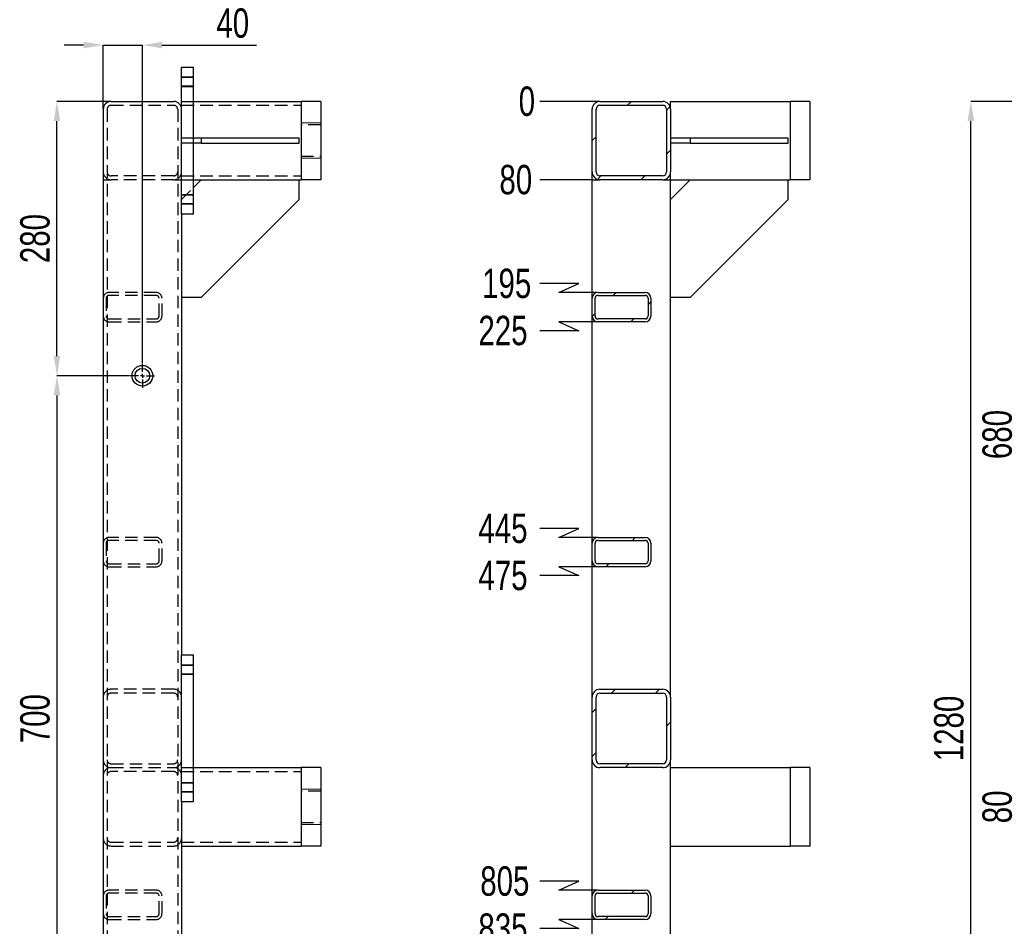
# Model space of a CAD drawing. Header units: millimetres. Extents: x 5 to 589, y 5 to 415.
# Tile 5 of 10: x 212 to 313, y 186 to 278. Entities that reach past the tile are written whole.
import ezdxf

# ---------------------------------------------------------------- set-up
doc = ezdxf.new("R2010")
doc.units = ezdxf.units.MM
doc.header["$PDSIZE"] = -1
doc.linetypes.add('CENTERX2', pattern=[20.32, 12.7, -2.54, 2.54, -2.54])
doc.linetypes.add('HIDDEN', pattern=[1.905, 1.27, -0.635])
for name, color, linetype in [('COTES', 1, 'Continuous'), ('TRAIT-FINS', 9, 'Continuous'), ('TRAIT-MIXTES', 3, 'CENTERX2'), ('TRAIT-TIRET', 2, 'HIDDEN')]:
    doc.layers.add(name, color=color, linetype=linetype)
doc.layers.add('TRAIT-FORT', color=4, linetype='Continuous', lineweight=25)
doc.styles.add('SLDTEXTSTYLE0', font='TXT', dxfattribs={"width": 0.75})
doc.dimstyles.new('SLDDIMSTYLE0', dxfattribs={"dimtxt": 3, "dimasz": 2, "dimexe": 0, "dimexo": 0.0625, "dimgap": 0.75, "dimtad": 1, "dimlfac": 10, "dimrnd": 1e-09, "dimzin": 12, "dimdsep": 46, "dimtxsty": 'SLDTEXTSTYLE0', "dimsah": 1, "dimcen": 0.09, "dimadec": 0, "dimazin": 3, "dimtfac": 1, "dimtofl": 0, "dimtmove": 0, "dimatfit": 3, "dimfxl": 1, "dimfrac": 2, "dimtolj": 1, "dimtzin": 12, "dimarcsym": 0})
doc.dimstyles.new('SLDDIMSTYLE1', dxfattribs={"dimtxt": 3, "dimasz": 2, "dimexe": 0, "dimexo": 0.0625, "dimgap": 0.75, "dimtad": 1, "dimlfac": 10, "dimrnd": 1e-09, "dimzin": 12, "dimdsep": 46, "dimtxsty": 'SLDTEXTSTYLE0', "dimsah": 1, "dimcen": 0.09, "dimadec": 0, "dimazin": 3, "dimtfac": 1, "dimtmove": 0, "dimatfit": 0, "dimfxl": 1, "dimfrac": 2, "dimtolj": 1, "dimtzin": 12, "dimarcsym": 0})
doc.dimstyles.new('SLDDIMSTYLE8', dxfattribs={"dimtxt": 3, "dimasz": 0.333333, "dimexe": 0, "dimexo": 0.0625, "dimgap": 0.75, "dimtad": 0, "dimtih": 1, "dimtoh": 1, "dimdec": 0, "dimlfac": 10, "dimrnd": 1e-09, "dimdsep": 46, "dimtxsty": 'SLDTEXTSTYLE0', "dimblk1": 'ORIGIN', "dimblk2": 'ORIGIN', "dimsah": 1, "dimcen": 0.09, "dimadec": 0, "dimazin": 2, "dimtfac": 1, "dimtdec": 0, "dimtofl": 0, "dimtmove": 0, "dimatfit": 3, "dimldrblk": 'ORIGIN', "dimfxl": 1, "dimfrac": 2, "dimtolj": 1, "dimtzin": 12, "dimarcsym": 0})
doc.dimstyles.new('SLDDIMSTYLE9', dxfattribs={"dimtxt": 3, "dimasz": 2, "dimexe": 0, "dimexo": 0.0625, "dimgap": 0.75, "dimtad": 0, "dimtih": 1, "dimtoh": 1, "dimlfac": 10, "dimrnd": 1e-09, "dimzin": 12, "dimdsep": 46, "dimtxsty": 'SLDTEXTSTYLE0', "dimsah": 1, "dimcen": 0.09, "dimadec": 0, "dimazin": 3, "dimtfac": 1, "dimtofl": 0, "dimtmove": 0, "dimatfit": 3, "dimfxl": 1, "dimfrac": 2, "dimtolj": 1, "dimtzin": 12, "dimarcsym": 0})

# ---------------------------------------------------------------- blocks, each defined once
blk = doc.blocks.new('_D_35')
at = {"layer": 'COTES', "color": 0, "lineweight": -2, "transparency": 16777216}
blk.add_line((271.19, 269.96), (265.1, 269.96), dxfattribs=at)
at = {"layer": 'Defpoints', "color": 0, "transparency": 16777216}
for p in [(265.1, 269.96), (271.25, 269.96), (271.25, 269.96)]:
    blk.add_point(p, dxfattribs=at)
at = {"layer": 'COTES', "color": 0, "transparency": 16777216, "insert": (263.79, 269.96), "char_height": 3, "attachment_point": 5, "style": 'SLDTEXTSTYLE0'}
blk.add_mtext('\\A1;0', dxfattribs=at)
blk = doc.blocks.new('_Origin')
at = {"color": 0, "linetype": 'ByBlock', "lineweight": -2}
blk.add_line((0, 0), (-1, 0), dxfattribs=at)
blk.add_circle((0, 0), 0.5, dxfattribs=at)
blk = doc.blocks.new('_D_36')
at = {"layer": 'COTES', "color": 0, "lineweight": -2, "transparency": 16777216}
blk.add_line((270.39, 261.96), (265.1, 261.96), dxfattribs=at)
at = {"layer": 'Defpoints', "color": 0, "transparency": 16777216}
for p in [(271.25, 269.96), (265.1, 261.96), (270.45, 261.96)]:
    blk.add_point(p, dxfattribs=at)
at = {"layer": 'COTES', "color": 0, "transparency": 16777216, "insert": (262.66, 261.96), "char_height": 3, "attachment_point": 5, "style": 'SLDTEXTSTYLE0'}
blk.add_mtext('\\A1;80', dxfattribs=at)
blk = doc.blocks.new('_D_37')
at = {"layer": 'COTES', "color": 0, "lineweight": -2, "transparency": 16777216}
for p, q in [((269.1, 251.37), (265.1, 251.37)), ((267.05, 250.46), (269.1, 251.37)), ((270.99, 250.46), (267.05, 250.46))]:
    blk.add_line(p, q, dxfattribs=at)
at = {"layer": 'Defpoints', "color": 0, "transparency": 16777216}
for p in [(271.25, 269.96), (265.1, 251.37), (271.05, 250.46)]:
    blk.add_point(p, dxfattribs=at)
at = {"layer": 'COTES', "color": 0, "transparency": 16777216, "insert": (261.73, 251.37), "char_height": 3, "attachment_point": 5, "style": 'SLDTEXTSTYLE0'}
blk.add_mtext('\\A1;195', dxfattribs=at)
blk = doc.blocks.new('_D_38')
at = {"layer": 'COTES', "color": 0, "lineweight": -2, "transparency": 16777216}
for p, q in [((270.99, 247.46), (267.05, 247.46)), ((267.05, 247.46), (269.1, 246.56)), ((269.1, 246.56), (265.1, 246.56))]:
    blk.add_line(p, q, dxfattribs=at)
at = {"layer": 'Defpoints', "color": 0, "transparency": 16777216}
for p in [(271.25, 269.96), (271.05, 247.46), (265.1, 246.56)]:
    blk.add_point(p, dxfattribs=at)
at = {"layer": 'COTES', "color": 0, "transparency": 16777216, "insert": (261.35, 246.56), "char_height": 3, "attachment_point": 5, "style": 'SLDTEXTSTYLE0'}
blk.add_mtext('\\A1;225', dxfattribs=at)
blk = doc.blocks.new('_D_39')
at = {"layer": 'COTES', "color": 0, "lineweight": -2, "transparency": 16777216}
for p, q in [((269.1, 226.37), (265.1, 226.37)), ((267.05, 225.46), (269.1, 226.37)), ((270.99, 225.46), (267.05, 225.46))]:
    blk.add_line(p, q, dxfattribs=at)
at = {"layer": 'Defpoints', "color": 0, "transparency": 16777216}
for p in [(271.25, 269.96), (265.1, 226.37), (271.05, 225.46)]:
    blk.add_point(p, dxfattribs=at)
at = {"layer": 'COTES', "color": 0, "transparency": 16777216, "insert": (261.35, 226.37), "char_height": 3, "attachment_point": 5, "style": 'SLDTEXTSTYLE0'}
blk.add_mtext('\\A1;445', dxfattribs=at)
blk = doc.blocks.new('_D_40')
at = {"layer": 'COTES', "color": 0, "lineweight": -2, "transparency": 16777216}
for p, q in [((270.99, 222.46), (267.05, 222.46)), ((267.05, 222.46), (269.1, 221.56)), ((269.1, 221.56), (265.1, 221.56))]:
    blk.add_line(p, q, dxfattribs=at)
at = {"layer": 'Defpoints', "color": 0, "transparency": 16777216}
for p in [(271.25, 269.96), (271.05, 222.46), (265.1, 221.56)]:
    blk.add_point(p, dxfattribs=at)
at = {"layer": 'COTES', "color": 0, "transparency": 16777216, "insert": (261.35, 221.56), "char_height": 3, "attachment_point": 5, "style": 'SLDTEXTSTYLE0'}
blk.add_mtext('\\A1;475', dxfattribs=at)
blk = doc.blocks.new('_D_41')
at = {"layer": 'COTES', "color": 0, "lineweight": -2, "transparency": 16777216}
for p, q in [((269.1, 190.37), (265.1, 190.37)), ((267.05, 189.46), (269.1, 190.37)), ((270.99, 189.46), (267.05, 189.46))]:
    blk.add_line(p, q, dxfattribs=at)
at = {"layer": 'Defpoints', "color": 0, "transparency": 16777216}
for p in [(271.25, 269.96), (265.1, 190.37), (271.05, 189.46)]:
    blk.add_point(p, dxfattribs=at)
at = {"layer": 'COTES', "color": 0, "transparency": 16777216, "insert": (261.54, 190.37), "char_height": 3, "attachment_point": 5, "style": 'SLDTEXTSTYLE0'}
blk.add_mtext('\\A1;805', dxfattribs=at)
blk = doc.blocks.new('_D_42')
at = {"layer": 'COTES', "color": 0, "lineweight": -2, "transparency": 16777216}
for p, q in [((270.99, 186.46), (267.05, 186.46)), ((267.05, 186.46), (269.1, 185.56)), ((269.1, 185.56), (265.1, 185.56))]:
    blk.add_line(p, q, dxfattribs=at)
at = {"layer": 'Defpoints', "color": 0, "transparency": 16777216}
for p in [(271.25, 269.96), (271.05, 186.46), (265.1, 185.56)]:
    blk.add_point(p, dxfattribs=at)
at = {"layer": 'COTES', "color": 0, "transparency": 16777216, "insert": (261.35, 185.56), "char_height": 3, "attachment_point": 5, "style": 'SLDTEXTSTYLE0'}
blk.add_mtext('\\A1;835', dxfattribs=at)
blk = doc.blocks.new('_D_43')
at = {"layer": 'COTES', "color": 0, "lineweight": -2, "transparency": 16777216}
for p, q in [((269.1, 168.37), (265.1, 168.37)), ((267.05, 167.46), (269.1, 168.37)), ((270.99, 167.46), (267.05, 167.46))]:
    blk.add_line(p, q, dxfattribs=at)
at = {"layer": 'Defpoints', "color": 0, "transparency": 16777216}
for p in [(271.25, 269.96), (265.1, 168.37), (271.05, 167.46)]:
    blk.add_point(p, dxfattribs=at)
at = {"layer": 'COTES', "color": 0, "transparency": 16777216, "insert": (260.79, 168.37), "char_height": 3, "attachment_point": 5, "style": 'SLDTEXTSTYLE0'}
blk.add_mtext('\\A1;1025', dxfattribs=at)
blk = doc.blocks.new('_D_44')
at = {"layer": 'COTES', "color": 0, "lineweight": -2, "transparency": 16777216}
for p, q in [((270.99, 164.46), (267.05, 164.46)), ((267.05, 164.46), (269.1, 163.56)), ((269.1, 163.56), (265.1, 163.56))]:
    blk.add_line(p, q, dxfattribs=at)
at = {"layer": 'Defpoints', "color": 0, "transparency": 16777216}
for p in [(271.25, 269.96), (271.05, 164.46), (265.1, 163.56)]:
    blk.add_point(p, dxfattribs=at)
at = {"layer": 'COTES', "color": 0, "transparency": 16777216, "insert": (260.79, 163.56), "char_height": 3, "attachment_point": 5, "style": 'SLDTEXTSTYLE0'}
blk.add_mtext('\\A1;1055', dxfattribs=at)
blk = doc.blocks.new('_D_45')
at = {"layer": 'COTES', "color": 0, "lineweight": -2, "transparency": 16777216}
blk.add_line((270.39, 149.96), (265.1, 149.96), dxfattribs=at)
at = {"layer": 'Defpoints', "color": 0, "transparency": 16777216}
for p in [(271.25, 269.96), (265.1, 149.96), (270.45, 149.96)]:
    blk.add_point(p, dxfattribs=at)
at = {"layer": 'COTES', "color": 0, "transparency": 16777216, "insert": (260.98, 149.96), "char_height": 3, "attachment_point": 5, "style": 'SLDTEXTSTYLE0'}
blk.add_mtext('\\A1;1200', dxfattribs=at)
blk = doc.blocks.new('_D_46')
at = {"layer": 'COTES', "color": 0, "lineweight": -2, "transparency": 16777216}
blk.add_line((271.19, 141.96), (265.1, 141.96), dxfattribs=at)
at = {"layer": 'Defpoints', "color": 0, "transparency": 16777216}
for p in [(271.25, 269.96), (265.1, 141.96), (271.25, 141.96)]:
    blk.add_point(p, dxfattribs=at)
at = {"layer": 'COTES', "color": 0, "transparency": 16777216, "insert": (260.79, 141.96), "char_height": 3, "attachment_point": 5, "style": 'SLDTEXTSTYLE0'}
blk.add_mtext('\\A1;1280', dxfattribs=at)
blk = doc.blocks.new('_D_48')
at = {"layer": 'COTES', "color": 0, "lineweight": -2, "transparency": 16777216}
for p, q in [((319.04, 269.96), (309.1, 269.96)), ((309.1, 143.96), (309.1, 267.96)), ((319.04, 141.96), (309.1, 141.96))]:
    blk.add_line(p, q, dxfattribs=at)
at = {"layer": 'COTES', "color": 0, "transparency": 16777216}
for points in [[(308.77, 267.96), (309.44, 267.96), (309.1, 269.96)], [(308.77, 143.96), (309.44, 143.96), (309.1, 141.96)]]:
    blk.add_solid(points, dxfattribs=at)
at = {"layer": 'Defpoints', "color": 0, "transparency": 16777216}
for p in [(309.1, 269.96), (319.1, 269.96), (319.1, 141.96)]:
    blk.add_point(p, dxfattribs=at)
at = {"layer": 'COTES', "color": 0, "transparency": 16777216, "insert": (305.35, 205.96), "char_height": 3, "attachment_point": 2, "rotation": 90, "style": 'SLDTEXTSTYLE0'}
blk.add_mtext('\\A1;1280', dxfattribs=at)
blk = doc.blocks.new('_D_49')
at = {"layer": 'COTES', "color": 0, "lineweight": -2, "transparency": 16777216}
for p, q in [((319.04, 269.96), (314.03, 269.96)), ((314.03, 203.96), (314.03, 267.96)), ((327.04, 201.96), (314.03, 201.96))]:
    blk.add_line(p, q, dxfattribs=at)
at = {"layer": 'COTES', "color": 0, "transparency": 16777216}
for points in [[(313.69, 267.96), (314.36, 267.96), (314.03, 269.96)], [(313.69, 203.96), (314.36, 203.96), (314.03, 201.96)]]:
    blk.add_solid(points, dxfattribs=at)
at = {"layer": 'Defpoints', "color": 0, "transparency": 16777216}
for p in [(314.03, 269.96), (319.1, 269.96), (327.1, 201.96)]:
    blk.add_point(p, dxfattribs=at)
at = {"layer": 'COTES', "color": 0, "transparency": 16777216, "insert": (310.28, 235.96), "char_height": 3, "attachment_point": 2, "rotation": 90, "style": 'SLDTEXTSTYLE0'}
blk.add_mtext('\\A1;680', dxfattribs=at)
blk = doc.blocks.new('_D_50')
at = {"layer": 'COTES', "color": 0, "lineweight": -2, "transparency": 16777216}
for p, q in [((327.04, 201.96), (314.03, 201.96)), ((314.03, 199.96), (314.03, 195.96)), ((327.04, 193.96), (314.03, 193.96))]:
    blk.add_line(p, q, dxfattribs=at)
at = {"layer": 'COTES', "color": 0, "transparency": 16777216}
for points in [[(313.69, 199.96), (314.36, 199.96), (314.03, 201.96)], [(313.69, 195.96), (314.36, 195.96), (314.03, 193.96)]]:
    blk.add_solid(points, dxfattribs=at)
at = {"layer": 'Defpoints', "color": 0, "transparency": 16777216}
for p in [(327.1, 201.96), (314.03, 193.96), (327.1, 193.96)]:
    blk.add_point(p, dxfattribs=at)
at = {"layer": 'COTES', "color": 0, "transparency": 16777216, "insert": (310.28, 197.96), "char_height": 3, "attachment_point": 2, "rotation": 90, "style": 'SLDTEXTSTYLE0'}
blk.add_mtext('\\A1;80', dxfattribs=at)
blk = doc.blocks.new('_D_57')
at = {"layer": 'COTES', "color": 0, "lineweight": -2, "transparency": 16777216}
for p, q in [((218.55, 275.71), (216.55, 275.71)), ((220.55, 269.22), (220.55, 275.71)), ((220.55, 275.71), (224.55, 275.71)), ((224.55, 243.27), (224.55, 275.71)), ((226.55, 275.71), (236.21, 275.71))]:
    blk.add_line(p, q, dxfattribs=at)
at = {"layer": 'COTES', "color": 0, "transparency": 16777216}
for points in [[(218.55, 276.04), (218.55, 275.38), (220.55, 275.71)], [(226.55, 276.04), (226.55, 275.38), (224.55, 275.71)]]:
    blk.add_solid(points, dxfattribs=at)
at = {"layer": 'Defpoints', "color": 0, "transparency": 16777216}
for p in [(220.55, 275.71), (220.55, 269.16), (224.55, 243.21)]:
    blk.add_point(p, dxfattribs=at)
at = {"layer": 'COTES', "color": 0, "transparency": 16777216, "insert": (233.77, 279.46), "char_height": 3, "attachment_point": 2, "style": 'SLDTEXTSTYLE0'}
blk.add_mtext('\\A1;40', dxfattribs=at)
blk = doc.blocks.new('_D_58')
at = {"layer": 'COTES', "color": 0, "lineweight": -2, "transparency": 16777216}
for p, q in [((221.29, 269.96), (215.83, 269.96)), ((215.83, 243.96), (215.83, 267.96)), ((223.24, 241.96), (215.83, 241.96))]:
    blk.add_line(p, q, dxfattribs=at)
at = {"layer": 'COTES', "color": 0, "transparency": 16777216}
for points in [[(215.5, 267.96), (216.16, 267.96), (215.83, 269.96)], [(215.5, 243.96), (216.16, 243.96), (215.83, 241.96)]]:
    blk.add_solid(points, dxfattribs=at)
at = {"layer": 'Defpoints', "color": 0, "transparency": 16777216}
for p in [(215.83, 269.96), (221.35, 269.96), (223.3, 241.96)]:
    blk.add_point(p, dxfattribs=at)
at = {"layer": 'COTES', "color": 0, "transparency": 16777216, "insert": (212.08, 255.96), "char_height": 3, "attachment_point": 2, "rotation": 90, "style": 'SLDTEXTSTYLE0'}
blk.add_mtext('\\A1;280', dxfattribs=at)
blk = doc.blocks.new('_D_59')
at = {"layer": 'COTES', "color": 0, "lineweight": -2, "transparency": 16777216}
for p, q in [((223.24, 241.96), (215.83, 241.96)), ((215.83, 239.96), (215.83, 173.96)), ((223.24, 171.96), (215.83, 171.96))]:
    blk.add_line(p, q, dxfattribs=at)
at = {"layer": 'COTES', "color": 0, "transparency": 16777216}
for points in [[(215.5, 239.96), (216.16, 239.96), (215.83, 241.96)], [(215.5, 173.96), (216.16, 173.96), (215.83, 171.96)]]:
    blk.add_solid(points, dxfattribs=at)
at = {"layer": 'Defpoints', "color": 0, "transparency": 16777216}
for p in [(223.3, 241.96), (215.83, 171.96), (223.3, 171.96)]:
    blk.add_point(p, dxfattribs=at)
at = {"layer": 'COTES', "color": 0, "transparency": 16777216, "insert": (212.08, 206.96), "char_height": 3, "attachment_point": 2, "rotation": 90, "style": 'SLDTEXTSTYLE0'}
blk.add_mtext('\\A1;700', dxfattribs=at)
blk = doc.blocks.new('SW_CENTERMARKSYMBOL_11')
at = {"layer": 'TRAIT-MIXTES', "color": 0}
for p, q in [((0, 0.4), (0, 1.25)), ((-0.4, 0), (-1.25, 0)), ((0, 0), (-0.2, 0)), ((0, 0), (-0.2, 0)), ((0, 0), (0, 0.2)), ((0, 0), (0, 0.2)), ((0, 0), (0, -0.2)), ((0, 0), (0.2, 0)), ((0, 0), (0, -0.2)), ((0, 0), (0.2, 0)), ((0.4, 0), (1.25, 0)), ((0, -0.4), (0, -1.25))]:
    blk.add_line(p, q, dxfattribs=at)

msp = doc.modelspace()

# ---------------------------------------------------------------- hatches: boundary and pattern name
at = {"layer": 'TRAIT-FINS'}
h = msp.add_hatch(dxfattribs=at)
h.set_pattern_fill('ANSI31', color=256, angle=3e-322, style=0)
edge = h.paths.add_edge_path(flags=0)
edge.add_arc((277.6517, 262.7623), 0.8, 270, 360)
edge.add_line((278.4517, 262.7623), (278.4517, 269.1623))
edge.add_arc((277.6517, 269.1623), 0.8, 0, 90)
edge.add_line((277.6517, 269.9623), (271.2517, 269.9623))
edge.add_arc((271.2517, 269.1623), 0.8, 90, 180)
edge.add_line((270.4517, 269.1623), (270.4517, 262.7623))
edge.add_arc((271.2517, 262.7623), 0.8, 180, 270)
edge.add_line((271.2517, 261.9623), (277.6517, 261.9623))
edge = h.paths.add_edge_path(flags=0)
edge.add_line((278.0517, 269.1623), (278.0517, 262.7623))
edge.add_arc((277.6517, 262.7623), 0.4, 270, 360, ccw=False)
edge.add_line((277.6517, 262.3623), (271.2517, 262.3623))
edge.add_arc((271.2517, 262.7623), 0.4, 180, 270, ccw=False)
edge.add_line((270.8517, 262.7623), (270.8517, 269.1623))
edge.add_arc((271.2517, 269.1623), 0.4, 90, 180, ccw=False)
edge.add_line((271.2517, 269.5623), (277.6517, 269.5623))
edge.add_arc((277.6517, 269.1623), 0.4, 0, 90, ccw=False)
h = msp.add_hatch(dxfattribs=at)
h.set_pattern_fill('ANSI31', color=256, angle=3e-322, style=0)
edge = h.paths.add_edge_path(flags=0)
edge.add_line((271.0517, 247.4623), (275.8517, 247.4623))
edge.add_arc((275.8517, 248.0623), 0.6, 270, 360)
edge.add_line((276.4517, 248.0623), (276.4517, 249.8623))
edge.add_arc((275.8517, 249.8623), 0.6, 0, 90)
edge.add_line((275.8517, 250.4623), (271.0517, 250.4623))
edge.add_arc((271.0517, 249.8623), 0.6, 90, 180)
edge.add_line((270.4517, 249.8623), (270.4517, 248.0623))
edge.add_arc((271.0517, 248.0623), 0.6, 180, 270)
edge = h.paths.add_edge_path(flags=0)
edge.add_arc((275.8517, 249.8623), 0.3, 0, 90, ccw=False)
edge.add_line((276.1517, 249.8623), (276.1517, 248.0623))
edge.add_arc((275.8517, 248.0623), 0.3, 270, 360, ccw=False)
edge.add_line((275.8517, 247.7623), (271.0517, 247.7623))
edge.add_arc((271.0517, 248.0623), 0.3, 180, 270, ccw=False)
edge.add_line((270.7517, 248.0623), (270.7517, 249.8623))
edge.add_arc((271.0517, 249.8623), 0.3, 90, 180, ccw=False)
edge.add_line((271.0517, 250.1623), (275.8517, 250.1623))
h = msp.add_hatch(dxfattribs=at)
h.set_pattern_fill('ANSI31', color=256, angle=3e-322, style=0)
edge = h.paths.add_edge_path(flags=0)
edge.add_line((271.0517, 222.4623), (275.8517, 222.4623))
edge.add_arc((275.8517, 223.0623), 0.6, 270, 360)
edge.add_line((276.4517, 223.0623), (276.4517, 224.8623))
edge.add_arc((275.8517, 224.8623), 0.6, 0, 90)
edge.add_line((275.8517, 225.4623), (271.0517, 225.4623))
edge.add_arc((271.0517, 224.8623), 0.6, 90, 180)
edge.add_line((270.4517, 224.8623), (270.4517, 223.0623))
edge.add_arc((271.0517, 223.0623), 0.6, 180, 270)
edge = h.paths.add_edge_path(flags=0)
edge.add_arc((275.8517, 224.8623), 0.3, 0, 90, ccw=False)
edge.add_line((276.1517, 224.8623), (276.1517, 223.0623))
edge.add_arc((275.8517, 223.0623), 0.3, 270, 360, ccw=False)
edge.add_line((275.8517, 222.7623), (271.0517, 222.7623))
edge.add_arc((271.0517, 223.0623), 0.3, 180, 270, ccw=False)
edge.add_line((270.7517, 223.0623), (270.7517, 224.8623))
edge.add_arc((271.0517, 224.8623), 0.3, 90, 180, ccw=False)
edge.add_line((271.0517, 225.1623), (275.8517, 225.1623))
h = msp.add_hatch(dxfattribs=at)
h.set_pattern_fill('ANSI31', color=256, angle=3e-322, style=0)
edge = h.paths.add_edge_path(flags=0)
edge.add_arc((277.6517, 209.1623), 0.8, 0, 90)
edge.add_line((277.6517, 209.9623), (271.2517, 209.9623))
edge.add_arc((271.2517, 209.1623), 0.8, 90, 180)
edge.add_line((270.4517, 209.1623), (270.4517, 202.7623))
edge.add_arc((271.2517, 202.7623), 0.8, 180, 270)
edge.add_line((271.2517, 201.9623), (277.6517, 201.9623))
edge.add_arc((277.6517, 202.7623), 0.8, 270, 360)
edge.add_line((278.4517, 202.7623), (278.4517, 209.1623))
edge = h.paths.add_edge_path(flags=0)
edge.add_line((271.2517, 209.5623), (277.6517, 209.5623))
edge.add_arc((277.6517, 209.1623), 0.4, 0, 90, ccw=False)
edge.add_line((278.0517, 209.1623), (278.0517, 202.7623))
edge.add_arc((277.6517, 202.7623), 0.4, 270, 360, ccw=False)
edge.add_line((277.6517, 202.3623), (271.2517, 202.3623))
edge.add_arc((271.2517, 202.7623), 0.4, 180, 270, ccw=False)
edge.add_line((270.8517, 202.7623), (270.8517, 209.1623))
edge.add_arc((271.2517, 209.1623), 0.4, 90, 180, ccw=False)
h = msp.add_hatch(dxfattribs=at)
h.set_pattern_fill('ANSI31', color=256, angle=3e-322, style=0)
edge = h.paths.add_edge_path(flags=0)
edge.add_line((271.0517, 186.4623), (275.8517, 186.4623))
edge.add_arc((275.8517, 187.0623), 0.6, 270, 360)
edge.add_line((276.4517, 187.0623), (276.4517, 188.8623))
edge.add_arc((275.8517, 188.8623), 0.6, 0, 90)
edge.add_line((275.8517, 189.4623), (271.0517, 189.4623))
edge.add_arc((271.0517, 188.8623), 0.6, 90, 180)
edge.add_line((270.4517, 188.8623), (270.4517, 187.0623))
edge.add_arc((271.0517, 187.0623), 0.6, 180, 270)
edge = h.paths.add_edge_path(flags=0)
edge.add_arc((275.8517, 188.8623), 0.3, 0, 90, ccw=False)
edge.add_line((276.1517, 188.8623), (276.1517, 187.0623))
edge.add_arc((275.8517, 187.0623), 0.3, 270, 360, ccw=False)
edge.add_line((275.8517, 186.7623), (271.0517, 186.7623))
edge.add_arc((271.0517, 187.0623), 0.3, 180, 270, ccw=False)
edge.add_line((270.7517, 187.0623), (270.7517, 188.8623))
edge.add_arc((271.0517, 188.8623), 0.3, 90, 180, ccw=False)
edge.add_line((271.0517, 189.1623), (275.8517, 189.1623))

# ---------------------------------------------------------------- linework, layer by layer
at = {"layer": 'TRAIT-FINS', "lineweight": 18}
for p, q in [((229.7515, 272.4623), (228.5515, 272.4623)), ((228.5515, 272.4623), (228.5515, 271.4623)), ((229.7515, 272.4623), (228.5515, 272.4623)), ((228.5515, 272.4623), (228.5515, 271.4623)), ((229.7515, 271.4623), (228.5515, 271.4623)), ((229.7515, 271.4623), (228.5515, 271.4623)), ((242.7515, 267.7623), (240.7515, 267.7623)), ((240.7515, 267.7623), (240.7515, 264.1623)), ((242.7515, 267.7623), (240.7515, 267.7623)), ((240.7515, 267.7623), (240.7515, 264.1623)), ((242.7515, 264.1623), (240.7515, 264.1623)), ((242.7515, 264.1623), (240.7515, 264.1623)), ((229.7515, 260.4623), (228.5515, 260.4623)), ((228.5515, 260.4623), (228.5515, 259.4623)), ((229.7515, 260.4623), (228.5515, 260.4623)), ((228.5515, 260.4623), (228.5515, 259.4623)), ((229.7515, 259.4623), (228.5515, 259.4623)), ((229.7515, 259.4623), (228.5515, 259.4623)), ((229.7515, 212.4623), (228.5515, 212.4623)), ((228.5515, 212.4623), (228.5515, 211.4623)), ((229.7515, 212.4623), (228.5515, 212.4623)), ((228.5515, 212.4623), (228.5515, 211.4623)), ((229.7515, 211.4623), (228.5515, 211.4623)), ((229.7515, 211.4623), (228.5515, 211.4623)), ((229.7515, 200.4623), (228.5515, 200.4623)), ((228.5515, 200.4623), (228.5515, 199.4623)), ((229.7515, 200.4623), (228.5515, 200.4623)), ((228.5515, 200.4623), (228.5515, 199.4623)), ((229.7515, 199.4623), (228.5515, 199.4623)), ((229.7515, 199.4623), (228.5515, 199.4623)), ((242.7515, 199.7623), (240.7515, 199.7623)), ((240.7515, 199.7623), (240.7515, 196.1623)), ((242.7515, 199.7623), (240.7515, 199.7623)), ((240.7515, 199.7623), (240.7515, 196.1623)), ((242.7515, 196.1623), (240.7515, 196.1623)), ((242.7515, 196.1623), (240.7515, 196.1623))]:
    msp.add_line(p, q, dxfattribs=at)
at = {"layer": 'TRAIT-FORT', "lineweight": 25}
for p, q in [((228.5515, 273.4623), (229.7515, 273.4623)), ((228.5515, 258.4623), (228.5515, 273.4623)), ((229.7515, 258.4623), (229.7515, 273.4623)), ((221.3515, 269.9623), (227.7515, 269.9623)), ((229.7515, 269.9623), (240.7515, 269.9623)), ((242.7515, 269.9623), (240.7515, 269.9623)), ((240.7515, 269.9623), (240.7515, 269.1623)), ((242.7515, 269.9623), (242.7515, 269.1623)), ((271.2517, 269.9623), (277.6517, 269.9623)), ((271.2517, 269.5623), (277.6517, 269.5623)), ((278.4517, 269.9623), (290.6517, 269.9623)), ((278.4517, 269.1623), (278.4517, 269.9623)), ((292.6517, 269.9623), (290.6517, 269.9623)), ((290.6517, 269.9623), (290.6517, 269.1623)), ((292.6517, 269.9623), (292.6517, 269.1623)), ((220.5515, 269.1623), (220.5515, 142.7623)), ((240.7515, 269.1623), (240.7515, 262.7623)), ((242.7515, 269.1623), (242.7515, 262.7623)), ((270.4517, 262.7623), (270.4517, 269.1623)), ((270.8517, 262.7623), (270.8517, 269.1623)), ((278.0517, 269.1623), (278.0517, 262.7623)), ((278.4517, 269.1623), (278.4517, 262.7623)), ((290.6517, 269.1623), (290.6517, 262.7623)), ((292.6517, 269.1623), (292.6517, 262.7623)), ((230.5515, 266.2123), (229.7515, 266.2123)), ((230.5515, 265.7123), (229.7515, 265.7123)), ((230.5515, 266.2123), (230.5515, 265.7123)), ((240.5515, 266.2123), (230.5515, 266.2123)), ((230.5515, 265.7123), (240.5515, 265.7123)), ((240.5515, 265.7123), (240.5515, 266.2123)), ((280.4517, 266.2123), (278.4517, 266.2123)), ((280.4517, 265.7123), (278.4517, 265.7123)), ((280.4517, 266.2123), (280.4517, 265.7123)), ((290.4517, 266.2123), (280.4517, 266.2123)), ((280.4517, 265.7123), (290.4517, 265.7123)), ((290.4517, 265.7123), (290.4517, 266.2123)), ((240.7515, 262.7623), (240.7515, 261.9623)), ((242.7515, 262.7623), (242.7515, 261.9623)), ((270.4517, 261.9623), (270.4517, 262.7623)), ((277.6517, 262.3623), (271.2517, 262.3623)), ((278.4517, 261.9623), (278.4517, 262.7623)), ((290.6517, 262.7623), (290.6517, 261.9623)), ((292.6517, 262.7623), (292.6517, 261.9623)), ((229.7515, 261.9623), (240.7515, 261.9623)), ((229.7515, 261.1623), (230.5515, 261.9623)), ((240.5515, 259.9623), (240.5515, 261.9623)), ((242.7515, 261.9623), (240.7515, 261.9623)), ((270.4517, 249.8623), (270.4517, 261.9623)), ((270.4517, 261.9623), (271.2517, 261.9623)), ((277.6517, 261.9623), (271.2517, 261.9623)), ((277.6517, 261.9623), (278.4517, 261.9623)), ((278.4517, 209.1623), (278.4517, 261.9623)), ((278.4517, 261.9623), (290.6517, 261.9623)), ((278.4517, 259.9623), (280.4517, 261.9623)), ((290.4517, 259.9623), (290.4517, 261.9623)), ((292.6517, 261.9623), (290.6517, 261.9623)), ((240.5515, 259.9623), (230.5515, 249.9623)), ((290.4517, 259.9623), (280.4517, 249.9623)), ((228.5515, 258.4623), (228.5515, 213.4623)), ((229.7515, 258.4623), (228.5515, 258.4623)), ((271.0517, 250.4623), (275.8517, 250.4623)), ((230.5515, 249.9623), (228.5515, 249.9623)), ((270.4517, 248.0623), (270.4517, 249.8623)), ((270.7517, 248.0623), (270.7517, 249.8623)), ((271.0517, 250.1623), (275.8517, 250.1623)), ((276.1517, 249.8623), (276.1517, 248.0623)), ((276.4517, 249.8623), (276.4517, 248.0623)), ((280.4517, 249.9623), (278.4517, 249.9623)), ((270.4517, 224.8623), (270.4517, 248.0623)), ((275.8517, 247.7623), (271.0517, 247.7623)), ((275.8517, 247.4623), (271.0517, 247.4623)), ((271.0517, 225.4623), (275.8517, 225.4623)), ((271.0517, 225.1623), (275.8517, 225.1623)), ((270.4517, 223.0623), (270.4517, 224.8623)), ((270.7517, 223.0623), (270.7517, 224.8623)), ((276.1517, 224.8623), (276.1517, 223.0623)), ((276.4517, 224.8623), (276.4517, 223.0623)), ((270.4517, 209.1623), (270.4517, 223.0623)), ((275.8517, 222.7623), (271.0517, 222.7623)), ((275.8517, 222.4623), (271.0517, 222.4623)), ((228.5515, 213.4623), (229.7515, 213.4623)), ((228.5515, 198.4623), (228.5515, 213.4623)), ((229.7515, 198.4623), (229.7515, 213.4623)), ((270.4517, 202.7623), (270.4517, 209.1623)), ((270.8517, 202.7623), (270.8517, 209.1623)), ((271.2517, 209.9623), (277.6517, 209.9623)), ((271.2517, 209.5623), (277.6517, 209.5623)), ((278.0517, 209.1623), (278.0517, 202.7623)), ((278.4517, 209.1623), (278.4517, 202.7623)), ((270.4517, 188.8623), (270.4517, 202.7623)), ((277.6517, 202.3623), (271.2517, 202.3623)), ((278.4517, 201.9623), (278.4517, 202.7623)), ((229.7515, 201.9623), (240.7515, 201.9623)), ((242.7515, 201.9623), (240.7515, 201.9623)), ((240.7515, 201.9623), (240.7515, 201.1623)), ((240.7515, 201.1623), (240.7515, 194.7623)), ((242.7515, 201.9623), (242.7515, 201.1623)), ((242.7515, 201.1623), (242.7515, 194.7623)), ((277.6517, 201.9623), (271.2517, 201.9623)), ((278.4517, 201.1623), (278.4517, 201.9623)), ((278.4517, 201.9623), (290.6517, 201.9623)), ((278.4517, 194.7623), (278.4517, 201.1623)), ((292.6517, 201.9623), (290.6517, 201.9623)), ((290.6517, 201.9623), (290.6517, 201.1623)), ((290.6517, 201.1623), (290.6517, 194.7623)), ((292.6517, 201.9623), (292.6517, 201.1623)), ((292.6517, 201.1623), (292.6517, 194.7623)), ((228.5515, 198.4623), (228.5515, 153.4623)), ((229.7515, 198.4623), (228.5515, 198.4623)), ((228.5515, 193.9623), (240.7515, 193.9623)), ((240.7515, 194.7623), (240.7515, 193.9623)), ((242.7515, 193.9623), (240.7515, 193.9623)), ((242.7515, 194.7623), (242.7515, 193.9623)), ((278.4517, 193.9623), (278.4517, 194.7623)), ((278.4517, 149.9623), (278.4517, 193.9623)), ((278.4517, 193.9623), (290.6517, 193.9623)), ((290.6517, 194.7623), (290.6517, 193.9623)), ((292.6517, 193.9623), (290.6517, 193.9623)), ((292.6517, 194.7623), (292.6517, 193.9623)), ((271.0517, 189.4623), (275.8517, 189.4623)), ((271.0517, 189.1623), (275.8517, 189.1623)), ((270.4517, 187.0623), (270.4517, 188.8623)), ((270.7517, 187.0623), (270.7517, 188.8623)), ((276.1517, 188.8623), (276.1517, 187.0623)), ((276.4517, 188.8623), (276.4517, 187.0623)), ((270.4517, 166.8623), (270.4517, 187.0623)), ((275.8517, 186.7623), (271.0517, 186.7623)), ((275.8517, 186.4623), (271.0517, 186.4623))]:
    msp.add_line(p, q, dxfattribs=at)
for radius in [1.05, 0.75]:
    msp.add_circle((224.5515, 241.9623), radius, dxfattribs=at)
for centre, radius, start, end in [((221.3515, 269.1623), 0.8, 90, 180), ((227.7515, 269.1623), 0.8, 0, 90), ((271.2517, 269.1623), 0.8, 90, 180), ((271.2517, 269.1623), 0.4, 90, 180), ((277.6517, 269.1623), 0.8, 0, 90), ((277.6517, 269.1623), 0.4, 0, 90), ((271.2517, 262.7623), 0.8, 180, 270), ((271.2517, 262.7623), 0.4, 180, 270), ((277.6517, 262.7623), 0.8, 270, 0), ((277.6517, 262.7623), 0.4, 270, 0), ((271.0517, 249.8623), 0.6, 90, 180), ((275.8517, 249.8623), 0.6, 0, 90), ((271.0517, 249.8623), 0.3, 90, 180), ((275.8517, 249.8623), 0.3, 0, 90), ((271.0517, 248.0623), 0.6, 180, 270), ((271.0517, 248.0623), 0.3, 180, 270), ((275.8517, 248.0623), 0.6, 270, 0), ((275.8517, 248.0623), 0.3, 270, 0), ((271.0517, 224.8623), 0.6, 90, 180), ((271.0517, 224.8623), 0.3, 90, 180), ((275.8517, 224.8623), 0.6, 0, 90), ((275.8517, 224.8623), 0.3, 0, 90), ((271.0517, 223.0623), 0.6, 180, 270), ((271.0517, 223.0623), 0.3, 180, 270), ((275.8517, 223.0623), 0.6, 270, 0), ((275.8517, 223.0623), 0.3, 270, 0), ((271.2517, 209.1623), 0.8, 90, 180), ((271.2517, 209.1623), 0.4, 90, 180), ((277.6517, 209.1623), 0.8, 0, 90), ((277.6517, 209.1623), 0.4, 0, 90), ((271.2517, 202.7623), 0.8, 180, 270), ((271.2517, 202.7623), 0.4, 180, 270), ((277.6517, 202.7623), 0.8, 270, 0), ((277.6517, 202.7623), 0.4, 270, 0), ((271.0517, 188.8623), 0.6, 90, 180), ((271.0517, 188.8623), 0.3, 90, 180), ((275.8517, 188.8623), 0.6, 0, 90), ((275.8517, 188.8623), 0.3, 0, 90), ((271.0517, 187.0623), 0.6, 180, 270), ((271.0517, 187.0623), 0.3, 180, 270), ((275.8517, 187.0623), 0.6, 270, 0), ((275.8517, 187.0623), 0.3, 270, 0)]:
    msp.add_arc(centre, radius, start, end, dxfattribs=at)
at = {"layer": 'TRAIT-TIRET'}
for p, q in [((229.7515, 272.3873), (228.5515, 272.3873)), ((228.5515, 271.5373), (229.7515, 271.5373)), ((221.3515, 269.5623), (227.7515, 269.5623)), ((228.5515, 269.9623), (229.7515, 269.9623)), ((228.5515, 269.5623), (240.7515, 269.5623)), ((220.9515, 269.1623), (220.9515, 142.7623)), ((228.1515, 269.1623), (228.1515, 142.7623)), ((242.7515, 267.5623), (240.7515, 267.5623)), ((229.7515, 266.2123), (228.5515, 266.2123)), ((229.7515, 265.7123), (228.5515, 265.7123)), ((240.7515, 264.3623), (242.7515, 264.3623)), ((227.7515, 262.3623), (221.3515, 262.3623)), ((228.5515, 262.3623), (240.7515, 262.3623)), ((220.5515, 261.9623), (221.3515, 261.9623)), ((227.7515, 261.9623), (221.3515, 261.9623)), ((227.7515, 261.9623), (228.5515, 261.9623)), ((228.5515, 261.9623), (229.7515, 261.9623)), ((228.5515, 259.9623), (229.7515, 261.1623)), ((229.7515, 260.3873), (228.5515, 260.3873)), ((228.5515, 259.5373), (229.7515, 259.5373)), ((225.9515, 250.4623), (221.1515, 250.4623)), ((220.8515, 249.8623), (220.8515, 248.0623)), ((225.9515, 250.1623), (221.1515, 250.1623)), ((226.2515, 248.0623), (226.2515, 249.8623)), ((226.5515, 248.0623), (226.5515, 249.8623)), ((221.1515, 247.7623), (225.9515, 247.7623)), ((221.1515, 247.4623), (225.9515, 247.4623)), ((225.9515, 225.4623), (221.1515, 225.4623)), ((225.9515, 225.1623), (221.1515, 225.1623)), ((220.8515, 224.8623), (220.8515, 223.0623)), ((226.2515, 223.0623), (226.2515, 224.8623)), ((226.5515, 223.0623), (226.5515, 224.8623)), ((221.1515, 222.7623), (225.9515, 222.7623)), ((221.1515, 222.4623), (225.9515, 222.4623)), ((229.7515, 212.3873), (228.5515, 212.3873)), ((228.5515, 211.5373), (229.7515, 211.5373)), ((227.7515, 209.9623), (221.3515, 209.9623)), ((227.7515, 209.5623), (221.3515, 209.5623)), ((221.3515, 202.3623), (227.7515, 202.3623)), ((221.3515, 201.9623), (227.7515, 201.9623)), ((227.7515, 201.5623), (221.3515, 201.5623)), ((228.5515, 201.9623), (229.7515, 201.9623)), ((228.5515, 201.5623), (240.7515, 201.5623)), ((229.7515, 200.3873), (228.5515, 200.3873)), ((228.5515, 199.5373), (229.7515, 199.5373)), ((242.7515, 199.5623), (240.7515, 199.5623)), ((240.7515, 196.3623), (242.7515, 196.3623)), ((221.3515, 194.3623), (227.7515, 194.3623)), ((221.3515, 193.9623), (227.7515, 193.9623)), ((228.5515, 194.3623), (240.7515, 194.3623)), ((225.9515, 189.4623), (221.1515, 189.4623)), ((225.9515, 189.1623), (221.1515, 189.1623)), ((220.8515, 188.8623), (220.8515, 187.0623)), ((226.2515, 187.0623), (226.2515, 188.8623)), ((226.5515, 187.0623), (226.5515, 188.8623)), ((221.1515, 186.7623), (225.9515, 186.7623)), ((221.1515, 186.4623), (225.9515, 186.4623))]:
    msp.add_line(p, q, dxfattribs=at)
for centre, radius, start, end in [((221.3515, 269.1623), 0.4, 90, 180), ((227.7515, 269.1623), 0.4, 0, 90), ((221.3515, 262.7623), 0.8, 180, 270), ((221.3515, 262.7623), 0.4, 180, 270), ((227.7515, 262.7623), 0.8, 270, 360), ((227.7515, 262.7623), 0.4, 270, 360), ((221.1515, 249.8623), 0.6, 90, 180), ((225.9515, 249.8623), 0.6, 0, 90), ((221.1515, 249.8623), 0.3, 90, 180), ((225.9515, 249.8623), 0.3, 0, 90), ((221.1515, 248.0623), 0.6, 180, 270), ((221.1515, 248.0623), 0.3, 180, 270), ((225.9515, 248.0623), 0.6, 270, 0), ((225.9515, 248.0623), 0.3, 270, 0), ((221.1515, 224.8623), 0.6, 90, 180), ((221.1515, 224.8623), 0.3, 90, 180), ((225.9515, 224.8623), 0.6, 0, 90), ((225.9515, 224.8623), 0.3, 0, 90), ((221.1515, 223.0623), 0.6, 180, 270), ((221.1515, 223.0623), 0.3, 180, 270), ((225.9515, 223.0623), 0.6, 270, 0), ((225.9515, 223.0623), 0.3, 270, 0), ((221.3515, 209.1623), 0.8, 90, 180), ((221.3515, 209.1623), 0.4, 90, 180), ((227.7515, 209.1623), 0.8, 0, 90), ((227.7515, 209.1623), 0.4, 0, 90), ((221.3515, 202.7623), 0.8, 180, 270), ((221.3515, 202.7623), 0.4, 180, 270), ((227.7515, 202.7623), 0.8, 270, 0), ((227.7515, 202.7623), 0.4, 270, 360), ((221.3515, 201.1623), 0.8, 90, 180), ((221.3515, 201.1623), 0.4, 90, 180), ((227.7515, 201.1623), 0.8, 0, 90), ((227.7515, 201.1623), 0.4, 0, 90), ((221.3515, 194.7623), 0.8, 180, 270), ((221.3515, 194.7623), 0.4, 180, 270), ((227.7515, 194.7623), 0.8, 270, 0), ((227.7515, 194.7623), 0.4, 270, 360), ((221.1515, 188.8623), 0.6, 90, 180), ((221.1515, 188.8623), 0.3, 90, 180), ((225.9515, 188.8623), 0.6, 0, 90), ((225.9515, 188.8623), 0.3, 0, 90), ((221.1515, 187.0623), 0.6, 180, 270), ((221.1515, 187.0623), 0.3, 180, 270), ((225.9515, 187.0623), 0.6, 270, 0), ((225.9515, 187.0623), 0.3, 270, 0)]:
    msp.add_arc(centre, radius, start, end, dxfattribs=at)

# ---------------------------------------------------------------- block references
at = {"layer": 'TRAIT-MIXTES'}
msp.add_blockref('SW_CENTERMARKSYMBOL_11', (224.5515, 241.9623), dxfattribs=at)

# ---------------------------------------------------------------- dimensions: what is measured, and where the dimension line sits
at = {"layer": 'COTES'}
dim = msp.add_linear_dim(base=(220.5515, 275.7085), p1=(224.5515, 243.2123), p2=(220.5515, 269.1623), dimstyle='SLDDIMSTYLE1', dxfattribs=at)
dim.commit()
dim.dimension.update_dxf_attribs({"geometry": '_D_57', "text_midpoint": (233.7705, 275.7085), "dimtype": 160})
for feature_location, offset, origin, dimstyle, picture, middle in [((271.251701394, 269.9623270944), (-6.1512164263, 0), (271.251701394, 269.9623270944), 'SLDDIMSTYLE8', '_D_35', (263.7879849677, 269.9623270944)), ((271.0517, 167.4623), (-5.9512, 0.9051), (271.2517, 269.9623), 'SLDDIMSTYLE9', '_D_43', (260.788, 168.3674)), ((271.0517, 164.4623), (-5.9512, -0.9051), (271.2517, 269.9623), 'SLDDIMSTYLE9', '_D_44', (260.788, 163.5573)), ((271.2517, 141.9623), (-6.1512, 0), (271.2517, 269.9623), 'SLDDIMSTYLE9', '_D_46', (260.788, 141.9623)), ((270.4517, 149.9623), (-5.3512, 0), (271.2517, 269.9623), 'SLDDIMSTYLE9', '_D_45', (260.9755, 149.9623)), ((271.0517, 247.4623), (-5.9512, -0.9051), (271.2517, 269.9623), 'SLDDIMSTYLE9', '_D_38', (261.3505, 246.5573)), ((271.0517, 225.4623), (-5.9512, 0.9051), (271.2517, 269.9623), 'SLDDIMSTYLE9', '_D_39', (261.3505, 226.3674)), ((271.0517, 222.4623), (-5.9512, -0.9051), (271.2517, 269.9623), 'SLDDIMSTYLE9', '_D_40', (261.3505, 221.5573)), ((271.0517, 186.4623), (-5.9512, -0.9051), (271.2517, 269.9623), 'SLDDIMSTYLE9', '_D_42', (261.3505, 185.5573)), ((271.0517, 189.4623), (-5.9512, 0.9051), (271.2517, 269.9623), 'SLDDIMSTYLE9', '_D_41', (261.538, 190.3674)), ((271.0517, 250.4623), (-5.9512, 0.9051), (271.2517, 269.9623), 'SLDDIMSTYLE9', '_D_37', (261.7255, 251.3674)), ((270.4517, 261.9623), (-5.3512, 0), (271.2517, 269.9623), 'SLDDIMSTYLE9', '_D_36', (262.663, 261.9623))]:
    dim = msp.add_ordinate_dim(feature_location=feature_location, offset=offset, dtype=0, origin=origin, dimstyle=dimstyle, dxfattribs=at)
    dim.commit()
    dim.dimension.update_dxf_attribs({"geometry": picture, "text_midpoint": middle})
for base, p1, p2, dimstyle, picture, middle in [((215.8301, 269.9623), (223.3015, 241.9623), (221.3515, 269.9623), 'SLDDIMSTYLE0', '_D_58', (215.8301, 255.9623)), ((309.1035, 269.9623), (319.1035, 141.9623), (319.1035, 269.9623), 'SLDDIMSTYLE0', '_D_48', (309.1035, 205.9623)), ((314.0282, 269.9623), (327.1035, 201.9623), (319.1035, 269.9623), 'SLDDIMSTYLE0', '_D_49', (314.0282, 235.9623)), ((215.8301, 171.9623), (223.3015, 241.9623), (223.3015, 171.9623), 'SLDDIMSTYLE0', '_D_59', (215.8301, 206.9623)), ((314.0282, 193.9623), (327.1035, 201.9623), (327.1035, 193.9623), 'SLDDIMSTYLE1', '_D_50', (314.0282, 197.9623))]:
    dim = msp.add_linear_dim(base=base, p1=p1, p2=p2, angle=90, dimstyle=dimstyle, dxfattribs=at)
    dim.commit()
    dim.dimension.update_dxf_attribs({"geometry": picture, "text_midpoint": middle, "dimtype": 160})

doc.saveas('drawing.dxf')
